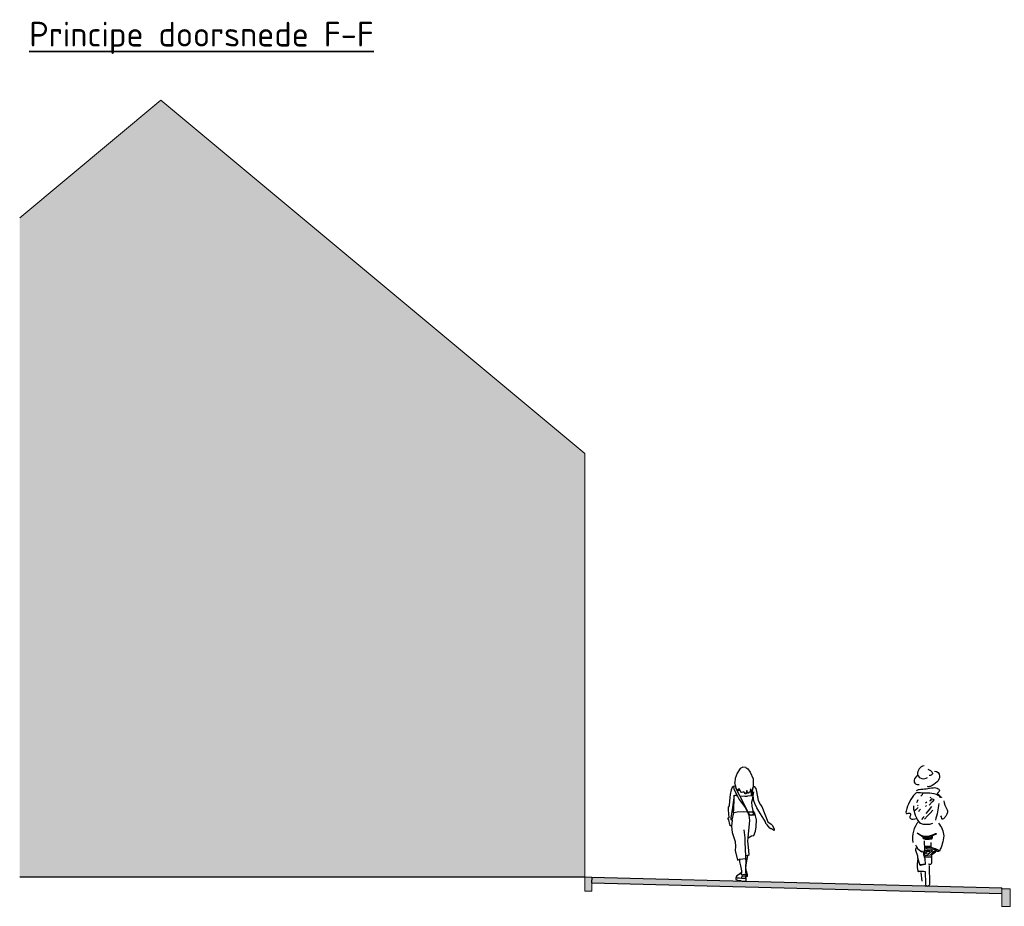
# Model space of a CAD drawing. Header units: metres. Extents: x 104013 to 108981, y 427946 to 428479.
# Tile 58 of 256: x 108725 to 108739, y 428229 to 428242. Entities that reach past the tile are written whole.
import ezdxf

# ---------------------------------------------------------------- set-up
doc = ezdxf.new("R2010")
doc.units = ezdxf.units.M
for name, color, linetype, lineweight in [('N-WE-OG-BEBOUWING_WONINGBOUW-GD', 7, 'Continuous', 18), ('N-WE-VH-VERHARDING-GD', 7, 'Continuous', 25), ('N-XX-GW-GROND-GD', 7, 'Continuous', 25), ('N-XX-VH-KANTOPSLUITING_OPSLUITBAND-SD', 150, 'Continuous', 0), ('X-XX-AL-AANKLEDING-SD', 251, 'Continuous', 25), ('X-XX-AL-T35', 7, 'Continuous', 35)]:
    doc.layers.add(name, color=color, linetype=linetype, lineweight=lineweight)
doc.layers.add('N-WE-VH-VERHARDING-AP_BEBOUWING', color=41, linetype='Continuous')
doc.layers.add('N-WE-VH-VERHARDING-AP_PLEIN', color=7, linetype='Continuous', true_color=0x7f6f3f)
doc.layers.add('N-WE-VH-VERHARDING-AP_RIJBAAN-ELEMENT', color=7, linetype='Continuous', true_color=0x7f4f3f)
doc.styles.add('NLCS-ISO-M50-T35', font='NLCS-ISO.ttf', dxfattribs={"height": 0.175})

# ---------------------------------------------------------------- blocks, each defined once
blk = doc.blocks.new('N-SVH-KANTOPSLUITING_OB_100X200-D')
blk.add_hatch(color=253).paths.add_polyline_path([(-0.1, -0.2), (0, -0.2), (0, 0), (-0.1, 0)])
at = {"flags": 128}
blk.add_lwpolyline([(-0.1, -0.2), (0, -0.2), (0, 0), (-0.1, 0)], close=True, dxfattribs=at)
blk = doc.blocks.new('SAL-AANKLEDING_FIETSTER_ACHTERAANZICHT-D')
for points in [[(-0.05, 1.702, 0.372994), (-0.144, 1.577, 0.503668), (-0.004, 1.537, 150.934799)], [(-0.14, 1.565, 0.236676), (-0.192, 1.497, 0.583386), (-0.122, 1.438, -0.497614)], [(0.098, 1.627, -0.402545), (0.168, 1.556, -0.204448), (0.134, 1.473, -0.107787), (0.036, 1.411, -0.232599), (-0.004, 1.407, 0.756423)], [(0.002, 1.653, -0.251678), (0.069, 1.599, -0.398814), (0.06, 1.577, -0.187011), (0.02, 1.564, 2.207361)], [(-0.156, 1.35, -0.154336), (-0.119, 1.368, 0.021693), (0.077, 1.392, -0.153975), (0.151, 1.377, -0.433195), (0.162, 1.339, -0.162977), (0.143, 1.321, 0.569715), (0.152, 1.296, 0.021653), (0.192, 1.26, -1.283993), (0.184, 1.254, 0.093544), (0.124, 1.295, 0.069195), (-0.003, 1.315, -0.023921), (-0.134, 1.321, 0.290835), (-0.175, 1.305, 0.143139), (-0.305, 1.061, 0.369113), (-0.303, 1.027, -0.046879), (-0.248, 1.03, -0.302343), (-0.241, 1.004, 0.421236), (-0.243, 0.955, 0.24644), (-0.164, 0.958, -4.327813)], [(0.067, 0.884, -0.173851), (-0.102, 0.884, 0.000578), (-0.124, 0.914, -0.07661), (-0.181, 1.031, -0.079973), (-0.197, 1.137, -39.687992)], [(0.156, 1.168, -0.053306), (0.109, 0.933, 2.556335)], [(0.228, 1.207, 0.107816), (0.271, 1.088, -0.189381), (0.28, 1.041, -0.091131), (0.263, 0.999, -0.043732), (0.235, 0.962, -0.167948), (0.21, 0.948, -0.498715), (0.199, 0.958, 0.241276), (0.185, 0.993, 2.413704)], [(-0.127, 0.915, 0.224282), (-0.209, 0.617, 1.028931)], [(0.154, 0.888, -0.165288), (0.229, 0.709, -0.089622), (0.167, 0.495, 0.086704), (0.049, 0.546), (0.048, 0.617)], [(-0.148, 0.754, 0.205807), (-0.003, 0.707, 0.105757), (0.112, 0.743, -0.456483), (0.121, 0.735, 0.023268), (0.076, 0.715, 0.20987), (0.065, 0.702, 0.124642), (0.065, 0.683, -0.545926), (0.045, 0.664, -0.163265), (-0.055, 0.667, 0.038987), (-0.069, 0.696, 0.125271), (-0.103, 0.713), (-0.129, 0.74)], [(-0.171, 0.584, 0.221629), (-0.095, 0.494), (-0.074, 0.494), (-0.084, 0.481), (-0.1, 0.493)], [(-0.047, 0.641), (-0.043, 0.511, -0.034198), (-0.053, 0.486, 0.227614), (-0.058, 0.443, -0.044454), (-0.041, 0.39), (-0.033, 0.302), (-0.104, 0.289), (-0.138, 0.395, 0.132618), (-0.169, 0.501, -0.216367), (-0.156, 0.545, -1.928019)], [(0.169, 0.498, -0.325073), (0.139, 0.489, 0.185728), (0.111, 0.488, -0.09132), (0.061, 0.439, 0.488493), (0.055, 0.416), (0.053, 0.321, -0.568599), (0.024, 0.305, -0.009736), (0.01, 0.313, 0.656385)], [(-0.138, 0.398, 0.098289), (-0.141, 0.216, 0.549463), (-0.122, 0.209, -0.073152), (-0.037, 0.205), (-0.031, 0.028, 0.941313), (0.029, 0.026), (0.028, 0.292)]]:
    blk.add_lwpolyline(points, format="xyb")
for points in [[(-0.072, 1.312), (-0.078, 1.292), (-0.098, 1.273)], [(-0.14, 1.218), (-0.15, 1.196), (-0.158, 1.178)], [(-0.135, 1.144), (-0.146, 1.135)], [(-0.01, 1.186), (-0.029, 1.175)], [(-0.014, 1.142), (-0.029, 1.124)], [(0.055, 1.125), (0.008, 1.062), (-0.027, 1.025)], [(0.09, 1.225), (0.064, 1.192), (0.021, 1.144)], [(0.044, 1.251), (0.029, 1.247)], [(0.085, 1.223), (0.053, 1.232), (0.029, 1.206), (0.054, 1.216)], [(-0.134, 1.112), (-0.166, 1.079), (-0.185, 1.064)], [(-0.099, 1.089), (-0.12, 1.068), (-0.129, 1.051)], [(-0.049, 0.985), (-0.062, 0.972), (-0.086, 0.941)], [(0.075, 1.075), (0.035, 1.032), (0, 0.993), (-0.044, 0.948)], [(-0.058, 0.698), (0.007, 0.7), (0.087, 0.725)], [(0.059, 0.709), (0.047, 0.677), (0.004, 0.664), (0.011, 0.688), (0.041, 0.702), (0.031, 0.685)], [(-0.059, 0.686), (-0.039, 0.673), (-0.02, 0.667), (-0.027, 0.685), (-0.048, 0.689)], [(-0.035, 0.558), (0.04, 0.561), (0.037, 0.547), (-0.029, 0.538), (-0.003, 0.525), (0.043, 0.532), (0.102, 0.517), (0.126, 0.505), (0.086, 0.486), (0.065, 0.467), (0.037, 0.436), (-0.027, 0.427), (-0.049, 0.451), (-0.031, 0.509), (0.049, 0.514), (0.074, 0.5), (0.031, 0.469), (0.003, 0.446), (-0.028, 0.461), (-0.014, 0.482), (0.029, 0.495), (-0.019, 0.495), (0.037, 0.501)], [(-0.045, 0.565), (0.049, 0.571)], [(-0.1, 0.303), (-0.037, 0.316)], [(-0.096, 0.297), (-0.048, 0.311)], [(-0.044, 0.412), (0.031, 0.412), (0.051, 0.413)], [(-0.078, 0.07), (-0.091, 0.193)]]:
    blk.add_lwpolyline(points)
blk.add_circle((-0.006, 0.681), 0.00976)
blk = doc.blocks.new('SAL-AANKLEDING_VOETGANGER_VROUW_ACHTERAANZICHT-D')
for p, q in [((-0.049, 1.595), (-0.094, 1.53)), ((-0.014, 1.612), (-0.049, 1.595)), ((0.029, 1.608), (-0.014, 1.612)), ((0.029, 1.608), (0.058, 1.588)), ((0.058, 1.588), (0.092, 1.541)), ((0.092, 1.541), (0.135, 1.448)), ((-0.121, 1.454), (-0.124, 1.397)), ((-0.094, 1.53), (-0.121, 1.454)), ((0.135, 1.448), (0.134, 1.355)), ((0.122, 1.273), (0.113, 1.286)), ((0.129, 1.322), (0.122, 1.273)), ((0.123, 1.207), (0.127, 1.265)), ((0.127, 1.265), (0.129, 1.322)), ((0.133, 1.347), (0.129, 1.322)), ((-0.136, 1.215), (-0.108, 1.213)), ((-0.109, 1.243), (-0.093, 1.211)), ((-0.056, 1.208), (0.015, 1.205)), ((0.015, 1.205), (0.056, 1.205)), ((0.109, 1.206), (0.056, 1.205)), ((0.13, 1.178), (0.111, 1.118)), ((0.111, 1.118), (0.114, 1.059)), ((0.055, 0.978), (0.066, 0.958)), ((0.114, 1.059), (0.13, 1.002)), ((0.157, 0.964), (0.13, 1.002)), ((0.13, 1.002), (0.131, 0.985)), ((0.131, 0.977), (0.134, 0.947)), ((-0.164, 0.863), (-0.141, 0.966)), ((0.066, 0.958), (0.072, 0.932)), ((0.072, 0.932), (0.082, 0.858)), ((0.082, 0.858), (0.079, 0.809)), ((0.108, 0.931), (0.086, 0.937)), ((0.142, 0.933), (0.108, 0.931)), ((0.148, 0.939), (0.142, 0.933)), ((0.147, 0.964), (0.148, 0.939)), ((0.157, 0.964), (0.147, 0.964)), ((0.182, 0.868), (0.157, 0.964)), ((0.178, 0.771), (0.182, 0.868)), ((0.079, 0.809), (0.057, 0.619)), ((0.142, 0.644), (0.167, 0.707)), ((0.167, 0.707), (0.178, 0.771)), ((0.057, 0.619), (0.064, 0.615)), ((0.06, 0.566), (0.064, 0.615)), ((0.069, 0.482), (0.06, 0.566)), ((0.064, 0.615), (0.085, 0.626)), ((0.085, 0.626), (0.11, 0.639)), ((0.11, 0.639), (0.142, 0.644)), ((0.076, 0.376), (0.069, 0.482)), ((-0.058, 0.309), (-0.057, 0.274)), ((0.028, 0.321), (0.031, 0.322)), ((0.031, 0.322), (0.029, 0.36)), ((0.059, 0.365), (0.076, 0.376)), ((-0.057, 0.274), (-0.045, 0.215)), ((-0.045, 0.215), (-0.031, 0.146)), ((-0.031, 0.146), (-0.032, 0.121)), ((0.025, 0.164), (0.024, 0.146)), ((0.026, 0.197), (0.025, 0.164)), ((0.036, 0.161), (0.025, 0.164)), ((-0.104, 0.053), (-0.111, 0.051)), ((-0.111, 0.051), (-0.111, 0.025)), ((-0.111, 0.025), (-0.099, 0.016)), ((-0.099, 0.073), (-0.105, 0.062)), ((-0.105, 0.062), (-0.104, 0.053)), ((-0.104, 0.053), (-0.09, 0.046)), ((-0.057, 0.099), (-0.099, 0.073)), ((-0.099, 0.016), (-0.079, 0.011)), ((-0.09, 0.046), (-0.059, 0.047)), ((-0.079, 0.011), (-0.046, 0.01)), ((-0.059, 0.047), (-0.033, 0.042)), ((-0.032, 0.121), (-0.057, 0.099)), ((-0.046, 0.01), (-0.025, 0.001)), ((-0.032, 0.121), (-0.034, 0.093)), ((-0.034, 0.093), (-0.029, 0.087)), ((-0.033, 0.042), (-0.024, 0.062)), ((-0.033, 0.042), (0.002, 0.041)), ((-0.029, 0.087), (-0.012, 0.096)), ((-0.025, 0.001), (0, 0)), ((-0.024, 0.062), (-0.013, 0.073)), ((-0.013, 0.073), (0.003, 0.076)), ((-0.012, 0.096), (0.011, 0.098)), ((0, 0), (0.026, 0)), ((0.002, 0.041), (0.027, 0.044)), ((0.003, 0.076), (0.03, 0.073)), ((0.011, 0.098), (0.03, 0.095)), ((0.026, 0.127), (0.03, 0.095)), ((0.026, 0), (0.034, 0.006)), ((0.027, 0.044), (0.033, 0.054)), ((0.034, 0.043), (0.027, 0.044)), ((0.03, 0.095), (0.03, 0.073)), ((0.033, 0.054), (0.03, 0.073)), ((0.049, 0.064), (0.033, 0.054)), ((0.034, 0.006), (0.034, 0.043)), ((0.047, 0.117), (0.05, 0.082)), ((0.05, 0.082), (0.049, 0.064))]:
    blk.add_line(p, q)
for points in [[(0.13, 1.178), (0.135, 1.207), (0.123, 1.207), (0.109, 1.206), (0.113, 1.286), (0.099, 1.308), (0.091, 1.262), (0.06, 1.239), (0.045, 1.285), (0.033, 1.232), (0.004, 1.263), (-0.013, 1.261), (-0.03, 1.255), (-0.041, 1.261), (-0.066, 1.311), (-0.075, 1.3), (-0.075, 1.277), (-0.104, 1.312), (-0.124, 1.397)], [(0.062, 0.978), (0.075, 0.954), (0.086, 0.937), (0.135, 0.939), (0.134, 0.947), (0.147, 0.964), (0.131, 0.985), (0.131, 0.977), (0.062, 0.978), (-0.056, 1.208), (-0.098, 1.289), (-0.104, 1.312), (-0.112, 1.347), (-0.146, 1.339), (-0.165, 1.324), (-0.177, 1.293), (-0.191, 1.228), (-0.202, 1.137), (-0.207, 1.066), (-0.218, 1.048), (-0.221, 1.011), (-0.211, 0.896), (-0.226, 0.89), (-0.224, 0.881), (-0.213, 0.867), (-0.202, 0.802), (-0.171, 0.776), (-0.162, 0.69), (-0.118, 0.563), (-0.117, 0.49), (-0.121, 0.432), (-0.086, 0.299), (-0.058, 0.309), (-0.049, 0.312), (0.028, 0.321), (0.032, 0.276), (0.026, 0.197)], [(-0.146, 1.339), (-0.138, 1.307), (-0.111, 1.247), (-0.109, 1.243), (-0.108, 1.213), (-0.093, 1.211), (-0.063, 1.155), (0.024, 1.036), (0.055, 0.978), (0.001, 0.979), (-0.093, 0.974), (-0.141, 0.966), (-0.147, 0.979), (-0.141, 1.007), (-0.138, 1.055), (-0.133, 1.128), (-0.136, 1.215), (-0.161, 1.009), (-0.181, 0.9), (-0.181, 0.878), (-0.164, 0.863), (-0.171, 0.776)], [(0.134, 1.355), (0.133, 1.347), (0.149, 1.341), (0.171, 1.311), (0.182, 1.269), (0.207, 1.14), (0.24, 1.082), (0.258, 1.057), (0.344, 0.839), (0.389, 0.808), (0.407, 0.786), (0.43, 0.735), (0.433, 0.718), (0.423, 0.723), (0.415, 0.731), (0.406, 0.73), (0.392, 0.741), (0.384, 0.741), (0.371, 0.748), (0.334, 0.797), (0.316, 0.817), (0.307, 0.84), (0.217, 0.99), (0.187, 1.04), (0.16, 1.101), (0.146, 1.137), (0.135, 1.207), (0.144, 1.263)], [(0.042, 0.139), (0.024, 0.146), (0.026, 0.127), (0.035, 0.126), (0.047, 0.117), (0.046, 0.128), (0.042, 0.139), (0.036, 0.161), (0.035, 0.167), (0.033, 0.19), (0.04, 0.26), (0.059, 0.365), (0.056, 0.363), (0.029, 0.36), (0.024, 0.45), (0.019, 0.555), (0.022, 0.615), (0.012, 0.688), (0.008, 0.725)]]:
    blk.add_lwpolyline(points)
blk = doc.blocks.new('opsluitband 12')
blk.add_hatch(color=253).paths.add_polyline_path([(-0.1, -0.25), (0.02, -0.25), (0.02, 0), (-0.1, 0)])
at = {"flags": 128}
blk.add_lwpolyline([(-0.1, -0.25), (0.02, -0.25), (0.02, 0), (-0.1, 0)], close=True, dxfattribs=at)

msp = doc.modelspace()

# ---------------------------------------------------------------- hatches: boundary and pattern name
at = {"layer": 'N-WE-VH-VERHARDING-AP_BEBOUWING'}
h = msp.add_hatch(color=256, dxfattribs=at)
h.dxf.hatch_style = 1
h.set_gradient(color1=(255, 255, 255), color2=(207, 207, 207))
h.paths.add_polyline_path([(108727.231, 428240.798), (108733.231, 428235.798), (108733.231, 428229.798), (108725.231, 428229.798), (108725.231, 428239.131)])
at = {"layer": 'N-WE-VH-VERHARDING-AP_PLEIN'}
h = msp.add_hatch(color=256, dxfattribs=at)
h.dxf.hatch_style = 1
h.paths.add_polyline_path([(108734.535, 428229.766), (108734.533, 428229.686), (108739.131, 428229.564), (108739.131, 428229.644)])
at = {"layer": 'N-WE-VH-VERHARDING-AP_RIJBAAN-ELEMENT', "linetype": 'ByBlock'}
msp.add_hatch(color=256, dxfattribs=at).paths.add_polyline_path([(108733.333, 428229.797), (108733.331, 428229.717), (108734.533, 428229.686), (108734.535, 428229.766)])

# ---------------------------------------------------------------- linework, layer by layer
at = {"layer": 'N-WE-OG-BEBOUWING_WONINGBOUW-GD'}
for points in [[(108727.231, 428240.798), (108725.231, 428239.131)], [(108727.231, 428240.798), (108733.231, 428235.798)], [(108733.231, 428229.798), (108733.231, 428235.798)]]:
    msp.add_lwpolyline(points, dxfattribs=at)
at = {"layer": 'N-WE-VH-VERHARDING-GD', "flags": 128}
for points in [[(108733.329, 428229.718), (108739.131, 428229.564)], [(108733.331, 428229.798), (108739.131, 428229.644)], [(108733.331, 428229.717), (108733.333, 428229.797)], [(108739.131, 428229.634), (108739.131, 428229.644)], [(108739.131, 428229.634), (108739.131, 428229.644)]]:
    msp.add_lwpolyline(points, dxfattribs=at)
at = {"layer": 'N-XX-GW-GROND-GD', "flags": 128}
msp.add_lwpolyline([(108733.231, 428229.798), (108725.231, 428229.798)], dxfattribs=at)

# ---------------------------------------------------------------- block references
at = {"layer": 'N-XX-VH-KANTOPSLUITING_OPSLUITBAND-SD', "xscale": -1}
msp.add_blockref('N-SVH-KANTOPSLUITING_OB_100X200-D', (108733.231, 428229.798), dxfattribs=at)
at = {"layer": 'N-XX-VH-KANTOPSLUITING_OPSLUITBAND-SD'}
msp.add_blockref('opsluitband 12', (108739.231, 428229.634), dxfattribs=at)
at = {"layer": 'X-XX-AL-AANKLEDING-SD'}
for name, p in [('SAL-AANKLEDING_FIETSTER_ACHTERAANZICHT-D', (108738.082, 428229.672)), ('SAL-AANKLEDING_VOETGANGER_VROUW_ACHTERAANZICHT-D', (108735.478, 428229.741))]:
    msp.add_blockref(name, p, dxfattribs=at)

# ---------------------------------------------------------------- texts
at = {"layer": 'X-XX-AL-T35', "insert": (108725.367, 428241.908), "char_height": 0.35, "width": 11.82929, "attachment_point": 1, "rotation": 359.9946, "style": 'NLCS-ISO-M50-T35'}
msp.add_mtext('{\\LPrincipe doorsnede F-F}', dxfattribs=at)

doc.saveas('drawing.dxf')
